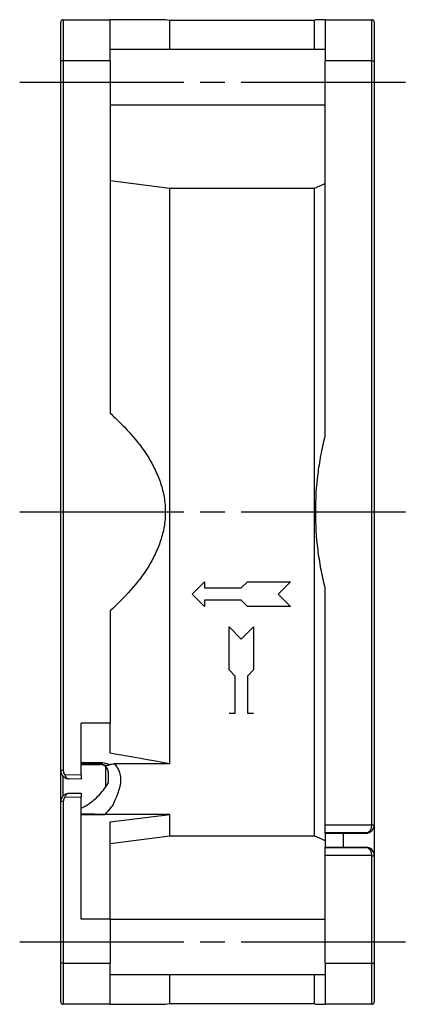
# Model space of a CAD drawing. Header units: millimetres. Extents: x 0 to 594, y 0 to 420.
# Tile 4 of 9: x 273 to 321, y 172 to 292. Entities that reach past the tile are written whole.
import ezdxf

# ---------------------------------------------------------------- set-up
doc = ezdxf.new("R2010")
doc.units = ezdxf.units.MM
doc.linetypes.add('CENTER', pattern=[27, 20, -2, 3, -2])

msp = doc.modelspace()

# ---------------------------------------------------------------- linework, layer by layer
at = {"color": 7}
for p, q in [((277.55, 287.5), (277.55, 292.2)), ((277.85, 292.5), (277.85, 287.5)), ((277.85, 292.5), (283.55, 292.5)), ((283.55, 287.5), (283.55, 292.5)), ((290.85, 292.4), (290.28, 292.5)), ((308.45, 292.4), (290.85, 292.4)), ((290.85, 288.85), (290.85, 292.4)), ((308.61, 292.5), (308.45, 292.4)), ((308.45, 288.85), (308.45, 292.4)), ((309.75, 292.5), (315.45, 292.5)), ((309.75, 292.5), (309.75, 287.5)), ((315.45, 287.5), (315.45, 292.5)), ((315.75, 292.2), (315.75, 287.5)), ((309.75, 288.85), (283.55, 288.85)), ((277.85, 287.5), (277.55, 287.5)), ((277.55, 200.98), (277.55, 287.5)), ((283.55, 287.5), (277.85, 287.5)), ((277.85, 287.5), (277.85, 200.98)), ((283.55, 287.5), (283.55, 244.56)), ((315.45, 287.5), (309.75, 287.5)), ((309.75, 241.69), (309.75, 287.5)), ((315.45, 194.39), (315.45, 287.5)), ((315.45, 287.5), (315.75, 287.5)), ((315.75, 287.5), (315.75, 194.39)), ((283.55, 282.11), (309.75, 282.11)), ((283.55, 272.89), (290.85, 271.97)), ((308.45, 271.97), (309.75, 272.54)), ((290.85, 202.23), (290.85, 271.97)), ((290.85, 271.97), (308.45, 271.97)), ((308.45, 193.03), (308.45, 271.97)), ((293.55, 222.5), (295.05, 224)), ((295.05, 224), (295.05, 223.25)), ((295.05, 223.25), (299.55, 223.25)), ((299.55, 223.25), (300.3, 224)), ((300.3, 224), (305.55, 224)), ((305.55, 224), (304.05, 222.5)), ((309.75, 194.38), (309.75, 223.31)), ((295.05, 221), (293.55, 222.5)), ((304.05, 222.5), (305.55, 221)), ((295.05, 221.75), (295.05, 221)), ((299.55, 221.75), (295.05, 221.75)), ((300.3, 221), (299.55, 221.75)), ((305.55, 221), (300.3, 221)), ((283.55, 220.44), (283.55, 206.75)), ((298.05, 213.25), (298.05, 218.5)), ((298.05, 218.5), (299.55, 217)), ((299.55, 217), (301.05, 218.5)), ((301.05, 218.5), (301.05, 213.25)), ((298.8, 212.5), (298.05, 213.25)), ((298.8, 208), (298.8, 212.5)), ((301.05, 213.25), (300.3, 212.5)), ((300.3, 212.5), (300.3, 208)), ((298.05, 208), (298.8, 208)), ((300.3, 208), (301.05, 208)), ((283.55, 206.75), (280.05, 206.75)), ((280.05, 200.45), (280.05, 206.75)), ((283.55, 203.1), (283.55, 206.75)), ((280.05, 201.99), (282.35, 201.99)), ((280.05, 201.99), (282.35, 201.99)), ((282.35, 201.79), (280.05, 201.79)), ((282.35, 201.79), (280.05, 201.79)), ((280.05, 201.72), (282.35, 201.72)), ((280.05, 201.72), (282.35, 201.72)), ((282.35, 201.99), (282.35, 201.79)), ((282.35, 201.99), (282.35, 201.79)), ((282.35, 201.72), (282.35, 201.79)), ((282.35, 201.72), (282.35, 201.79)), ((285.15, 201.81), (284.06, 201.81)), ((290.85, 201.81), (284.06, 201.81)), ((290.85, 201.81), (289.55, 201.81)), ((290.85, 201.81), (290.85, 202.23)), ((277.85, 200.98), (277.55, 200.98)), ((277.55, 197.22), (277.55, 200.98)), ((278.05, 200.49), (280.05, 200.45)), ((280.05, 200.45), (280.05, 199.95)), ((280.05, 200.45), (280.05, 199.95)), ((283.04, 201.13), (283.04, 201.44)), ((283.04, 199.02), (283.04, 201.44)), ((283.35, 199.48), (283.35, 200.73)), ((277.8, 200.31), (277.8, 197.89)), ((280.05, 199.95), (278.53, 199.98)), ((278.53, 198.22), (280.05, 198.25)), ((280.05, 198.25), (280.05, 197.75)), ((280.05, 198.25), (280.05, 197.75)), ((277.85, 197.22), (277.55, 197.22)), ((277.55, 177.5), (277.55, 197.22)), ((277.85, 197.22), (277.85, 177.5)), ((280.05, 197.75), (278.05, 197.71)), ((280.05, 182.88), (280.05, 197.75)), ((280.05, 195.65), (282.9, 195.65)), ((280.05, 195.65), (282.9, 195.65)), ((290.85, 195.65), (282.9, 195.65)), ((290.85, 195.65), (282.9, 195.65)), ((283.55, 194.73), (290.85, 195.65)), ((283.55, 194.73), (290.85, 195.65)), ((290.85, 193.03), (290.85, 195.65)), ((283.55, 182.88), (283.55, 194.73)), ((309.75, 194.38), (315.45, 194.38)), ((309.75, 193.38), (309.75, 194.38)), ((314.75, 193.38), (309.75, 193.38)), ((309.75, 193.38), (309.75, 193.35)), ((309.75, 193.35), (314.75, 193.35)), ((309.75, 193.35), (309.75, 191.65)), ((311.95, 193.35), (311.95, 191.65)), ((314.75, 193.35), (314.75, 193.38)), ((315.45, 194.39), (315.75, 194.39)), ((315.75, 194.39), (315.75, 194.35)), ((315.75, 194.35), (315.75, 190.65)), ((283.55, 192.11), (290.85, 193.03)), ((290.85, 193.03), (308.45, 193.03)), ((308.45, 193.03), (309.75, 192.46)), ((309.75, 191.65), (314.75, 191.65)), ((309.75, 191.62), (309.75, 191.65)), ((309.75, 191.62), (314.75, 191.62)), ((309.75, 190.62), (309.75, 191.62)), ((314.75, 191.62), (314.75, 191.65)), ((315.45, 190.62), (309.75, 190.62)), ((309.75, 177.5), (309.75, 190.62)), ((315.45, 177.5), (315.45, 190.61)), ((315.45, 190.61), (315.75, 190.61)), ((315.75, 190.65), (315.75, 190.61)), ((315.75, 190.61), (315.75, 177.5)), ((283.55, 182.88), (280.05, 182.88)), ((283.55, 182.89), (309.75, 182.89)), ((283.55, 182.88), (283.55, 177.5)), ((277.55, 172.8), (277.55, 177.5)), ((277.85, 177.5), (277.55, 177.5)), ((277.85, 177.5), (277.85, 172.5)), ((277.85, 177.5), (283.55, 177.5)), ((283.55, 172.5), (283.55, 177.5)), ((309.75, 177.5), (315.45, 177.5)), ((309.75, 177.5), (309.75, 172.5)), ((315.45, 172.5), (315.45, 177.5)), ((315.45, 177.5), (315.75, 177.5)), ((315.75, 177.5), (315.75, 172.8)), ((283.55, 176.15), (309.75, 176.15)), ((290.85, 172.6), (290.85, 176.15)), ((308.45, 172.6), (308.45, 176.15)), ((283.55, 172.5), (277.85, 172.5)), ((290.28, 172.5), (290.85, 172.6)), ((290.85, 172.6), (308.45, 172.6)), ((308.45, 172.6), (308.61, 172.5)), ((315.45, 172.5), (309.75, 172.5))]:
    msp.add_line(p, q, dxfattribs=at)
at = {"color": 7, "linetype": 'CENTER'}
for p, q in [((272.55, 284.9), (320.75, 284.9)), ((272.55, 232.5), (320.75, 232.5)), ((272.55, 180.1), (320.75, 180.1))]:
    msp.add_line(p, q, dxfattribs=at)
at = {"color": 7}
for centre, radius, start, end in [((277.85, 292.2), 0.3, 90, 180), ((315.45, 292.2), 0.3, 0, 90), ((282.35, 200.72), 1, 22.6744, 90), ((282.35, 200.72), 1, 0, 90), ((278.55, 200.98), 1, 180, 224.4389), ((278.55, 200.98), 0.7, 180, 224.4389), ((278.55, 197.22), 1, 135.5611, 180), ((278.55, 197.22), 0.7, 135.5611, 180), ((277.85, 172.8), 0.3, 180, 270), ((315.45, 172.8), 0.3, 270, 0)]:
    msp.add_arc(centre, radius, start, end, dxfattribs=at)
for centre, major_axis, ratio, start_param, end_param in [((314.75, 194.38), (0.027, 1), 0.699591, 3.180774, 4.731573), ((314.75, 194.38), (0.715, 0.709), 0.986098, 3.937632, 5.488431), ((314.75, 194.35), (0, -1), 0.9998, 0, 1.570796), ((314.75, 194.39), (0, -0.7), 0.9998, 1.550799, 1.570796), ((314.75, 194.39), (0, 1), 0.99992, 4.692392, 4.712389), ((314.75, 190.65), (0, -1), 0.9998, 1.570796, 3.141593), ((314.75, 190.62), (-0.027, 1), 0.699591, 4.693205, 6.244004), ((314.75, 190.62), (0.715, -0.709), 0.986098, 0.794754, 2.345553), ((314.75, 190.61), (0, -0.7), 0.9998, 1.570796, 1.590794), ((314.75, 190.61), (0, 1), 0.99992, 4.712389, 4.732386)]:
    msp.add_ellipse(centre, major_axis=major_axis, ratio=ratio, start_param=start_param, end_param=end_param, dxfattribs=at)
for points, knots in [([(290.27, 292.5), (290.27, 292.5), (290.33, 292.5), (290.11, 292.5), (289.6, 292.5), (288.79, 292.5), (287.7, 292.5), (286.34, 292.5), (284.94, 292.5), (283.98, 292.5), (283.55, 292.5)], [0, 0, 0, 0, 0.011446, 0.155718, 0.284095, 0.412603, 0.566748, 0.721521, 0.876095, 1, 1, 1, 1]), ([(309.75, 292.5), (309.53, 292.5), (309.06, 292.5), (308.67, 292.5), (308.65, 292.5), (308.64, 292.5)], [0, 0, 0, 0, 0.320823, 0.700471, 1, 1, 1, 1]), ([(283.55, 244.56), (283.98, 244.16), (284.41, 243.76), (285.25, 242.92), (285.66, 242.48), (286.84, 241.15), (287.56, 240.22), (288.5, 238.71), (288.79, 238.18), (289.3, 237.11), (289.53, 236.56), (289.9, 235.44), (290.04, 234.86), (290.24, 233.68), (290.33, 232.5), (290.24, 231.32), (290.09, 230.44), (290.03, 230.15), (289.89, 229.57), (289.8, 229.28), (289.53, 228.44), (289.3, 227.89), (288.79, 226.81), (288.5, 226.29), (287.55, 224.78), (286.83, 223.85), (285.27, 222.07), (284.42, 221.23), (283.55, 220.44)], [0, 0, 0, 0, 0.0625, 0.0625, 0.125, 0.125, 0.25, 0.25, 0.3125, 0.3125, 0.375, 0.375, 0.4375, 0.4375, 0.5, 0.5625, 0.5625, 0.59375, 0.59375, 0.625, 0.625, 0.6875, 0.6875, 0.75, 0.75, 0.875, 0.875, 1, 1, 1, 1]), ([(309.75, 223.31), (309.56, 224.06), (309.4, 224.82), (309.11, 226.35), (308.99, 227.13), (308.7, 229.44), (308.61, 230.97), (308.61, 234.05), (308.71, 235.58), (308.99, 237.88), (309.11, 238.64), (309.39, 240.17), (309.56, 240.94), (309.75, 241.69)], [0, 0, 0, 0, 0.125, 0.125, 0.25, 0.25, 0.5, 0.5, 0.75, 0.75, 0.875, 0.875, 1, 1, 1, 1]), ([(282.35, 201.99), (282.46, 201.99), (282.56, 201.98), (282.77, 201.96), (282.88, 201.93), (283.16, 201.85), (283.33, 201.78), (283.48, 201.7)], [0, 0, 0, 0, 0.25, 0.25, 0.5, 0.5, 1, 1, 1, 1]), ([(282.35, 201.99), (282.46, 201.99), (282.56, 201.98), (282.77, 201.96), (282.88, 201.93), (283.16, 201.85), (283.33, 201.78), (283.48, 201.7)], [0, 0, 0, 0, 0.25, 0.25, 0.5, 0.5, 1, 1, 1, 1]), ([(282.86, 201.63), (282.81, 201.66), (282.76, 201.69), (282.64, 201.74), (282.6, 201.76), (282.49, 201.78), (282.42, 201.79), (282.35, 201.79)], [0, 0, 0, 0, 0.5, 0.5, 0.75, 0.75, 1, 1, 1, 1]), ([(282.86, 201.63), (282.81, 201.66), (282.76, 201.69), (282.64, 201.74), (282.6, 201.76), (282.49, 201.78), (282.42, 201.79), (282.35, 201.79)], [0, 0, 0, 0, 0.5, 0.5, 0.75, 0.75, 1, 1, 1, 1]), ([(283.48, 201.7), (283.36, 201.63), (283.24, 201.59), (283.08, 201.58), (283.03, 201.58), (282.94, 201.59), (282.9, 201.61), (282.86, 201.63)], [0, 0, 0, 0, 0.5, 0.5, 0.75, 0.75, 1, 1, 1, 1]), ([(283.48, 201.7), (283.36, 201.63), (283.24, 201.59), (283.08, 201.58), (283.03, 201.58), (282.94, 201.59), (282.9, 201.61), (282.86, 201.63)], [0, 0, 0, 0, 0.5, 0.5, 0.75, 0.75, 1, 1, 1, 1]), ([(283.28, 201.1), (283.27, 201.14), (283.26, 201.17), (283.2, 201.27), (283.16, 201.35), (283.03, 201.49), (282.96, 201.56), (282.86, 201.63)], [0.4000884, 0.4000884, 0.4000884, 0.4000884, 0.5, 0.5, 0.75, 0.75, 1, 1, 1, 1]), ([(283.35, 200.73), (283.35, 200.89), (283.31, 201.04), (283.2, 201.27), (283.16, 201.35), (283.03, 201.49), (282.96, 201.56), (282.86, 201.63)], [0, 0, 0, 0, 0.5, 0.5, 0.75, 0.75, 1, 1, 1, 1]), ([(283.48, 201.7), (283.55, 201.74), (283.65, 201.77), (283.85, 201.8), (283.96, 201.81), (284.06, 201.81)], [0, 0, 0, 0, 0.5, 0.5, 1, 1, 1, 1]), ([(283.48, 201.7), (283.55, 201.74), (283.65, 201.77), (283.85, 201.8), (283.96, 201.81), (284.06, 201.81)], [0, 0, 0, 0, 0.5, 0.5, 1, 1, 1, 1]), ([(284.06, 201.81), (284.2, 201.68), (284.31, 201.54), (284.51, 201.24), (284.59, 201.08), (284.74, 200.69), (284.8, 200.46), (284.83, 200.22), (284.95, 199.19), (284.46, 198.08), (283.97, 196.98), (283.94, 196.91), (283.91, 196.84), (283.88, 196.77)], [0, 0, 0, 0, 0.25, 0.25, 0.5, 0.5, 0.848761, 0.848761, 0.848761, 2.389498, 2.389498, 2.389498, 2.486022, 2.486022, 2.486022, 2.486022]), ([(278.05, 200.49), (278.1, 200.34), (278.18, 200.21), (278.34, 200.03), (278.43, 199.98), (278.53, 199.98)], [0, 0, 0, 0, 0.5, 0.5, 1, 1, 1, 1]), ([(277.83, 200.28), (277.93, 200.18), (278.04, 200.11), (278.27, 200.01), (278.4, 199.98), (278.53, 199.98)], [0, 0, 0, 0, 0.5, 0.5, 1, 1, 1, 1]), ([(280.05, 196.42), (280.15, 196.47), (280.62, 196.67), (281.15, 197.05), (281.57, 197.39), (281.69, 197.5), (282.22, 197.96), (282.66, 198.47), (283.04, 199.02), (283.15, 199.17), (283.25, 199.32), (283.35, 199.48)], [0, 0, 0, 0, 0.078632, 0.343272, 0.469033, 0.469033, 0.469033, 0.981251, 0.981251, 0.981251, 1.122202, 1.122202, 1.122202, 1.122202]), ([(277.83, 197.92), (277.93, 198.02), (278.04, 198.09), (278.27, 198.19), (278.4, 198.22), (278.53, 198.22)], [0, 0, 0, 0, 0.5, 0.5, 1, 1, 1, 1]), ([(278.05, 197.71), (278.1, 197.86), (278.18, 197.99), (278.34, 198.17), (278.43, 198.22), (278.53, 198.22)], [0, 0, 0, 0, 0.5, 0.5, 1, 1, 1, 1]), ([(280.05, 196.42), (280.15, 196.47), (280.43, 196.59), (280.68, 196.74), (280.83, 196.83)], [0, 0, 0, 0, 0.0786318, 0.2044875, 0.2044875, 0.2044875, 0.2044875]), ([(282.9, 195.65), (282.65, 195.65), (282.04, 195.65), (281.15, 195.66), (280.46, 195.66), (280.1, 195.66), (280.05, 195.66)], [0, 0, 0, 0, 0.241743, 0.58261, 0.932605, 1, 1, 1, 1]), ([(282.9, 195.65), (282.65, 195.65), (282.04, 195.65), (281.15, 195.66), (280.46, 195.66), (280.1, 195.66), (280.05, 195.66)], [0, 0, 0, 0, 0.241743, 0.58261, 0.932605, 1, 1, 1, 1]), ([(283.55, 172.5), (284.03, 172.5), (285.02, 172.5), (286.41, 172.5), (287.7, 172.5), (288.8, 172.5), (289.64, 172.5), (290.19, 172.5), (290.24, 172.5), (290.27, 172.5)], [0, 0, 0, 0, 0.138754, 0.286296, 0.43402, 0.581201, 0.724319, 0.867238, 1, 1, 1, 1]), ([(308.64, 172.5), (308.63, 172.5), (308.58, 172.5), (308.83, 172.5), (309.28, 172.5), (309.65, 172.5), (309.75, 172.5)], [0, 0, 0, 0, 0.080102, 0.474029, 0.868013, 1, 1, 1, 1])]:
    msp.add_open_spline(points, degree=3, knots=knots, dxfattribs=at)
for points in [[(290.85, 201.81), (285.7, 202.73), (284.63, 202.91), (283.55, 203.1)], [(284.06, 201.81), (284.18, 201.7), (284.28, 201.58), (284.36, 201.45)], [(283.88, 196.77), (283.59, 196.38), (283.27, 196), (282.9, 195.65)], [(283.71, 196.55), (283.46, 196.23), (283.2, 195.94), (282.9, 195.65)]]:
    msp.add_open_spline(points, degree=3, dxfattribs=at)

doc.saveas('drawing.dxf')
